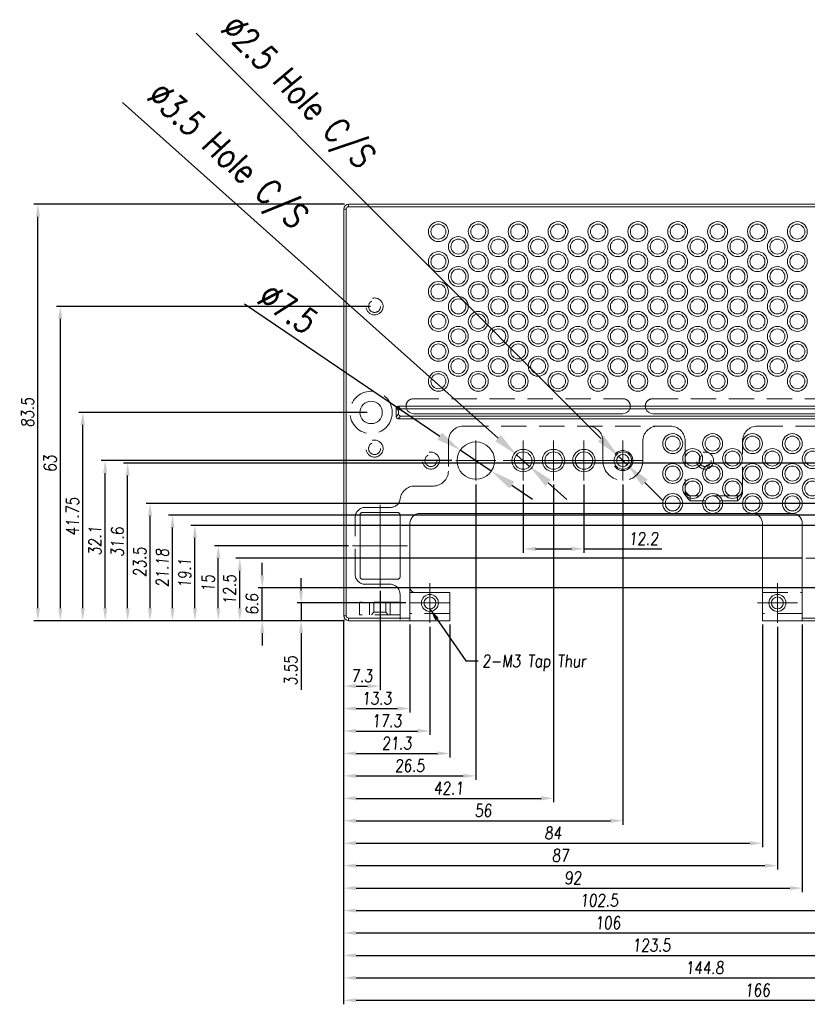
# Model space of a CAD drawing. Header units: millimetres. Extents: x 4065 to 8083, y -652 to 5416.
# Tile 195 of 256: x 4516 to 4674, y 4837 to 5034. Entities that reach past the tile are written whole.
import ezdxf

# ---------------------------------------------------------------- set-up
doc = ezdxf.new("R2010")
doc.units = ezdxf.units.MM
doc.header["$LTSCALE"] = 0.8
doc.header["$PDMODE"] = 3
doc.header["$PDSIZE"] = 0.3125
doc.linetypes.add('CENTER', pattern=[50.8, 31.75, -6.35, 6.35, -6.35])
doc.linetypes.add('HIDDEN', pattern=[9.525, 6.35, -3.175])
doc.layers.get('0').update_dxf_attribs({"linetype": 'CONTINUOUS', "lineweight": 0})
doc.layers.get('Defpoints').update_dxf_attribs({"linetype": 'CONTINUOUS', "lineweight": 0})
for name, color, linetype, lineweight in [('1', 2, 'CENTER', 0), ('2', 3, 'CONTINUOUS', 0), ('3', 5, 'HIDDEN', 0), ('P', 1, 'CONTINUOUS', 0)]:
    doc.layers.add(name, color=color, linetype=linetype, lineweight=lineweight)
doc.styles.get("Standard").update_dxf_attribs({"font": 'romans.shx', "width": 0.8, "oblique": 5, "bigfont": 'whgtxt.shx'})
doc.dimstyles.get("Standard").update_dxf_attribs({"dimtxt": 2.5, "dimasz": 2.5, "dimexe": 0.8, "dimexo": 0.8, "dimgap": 0.8, "dimtad": 1, "dimdsep": 46, "dimtxsty": 'Standard', "dimcen": 0, "dimclrd": 3, "dimclre": 3, "dimclrt": 3, "dimazin": 0, "dimtp": 0.001, "dimtm": 0.001, "dimtfac": 1, "dimtmove": 0, "dimatfit": 3, "dimfxl": 0, "dimtolj": 1, "dimarcsym": 0})

# ---------------------------------------------------------------- blocks, each defined once
blk = doc.blocks.new('*D1023')
at = {"layer": '2', "color": 3, "lineweight": -2}
for p, q in [((4560.92, 4977.26), (4600.07, 4950.73)), ((4610.42, 4943.72), (4604.21, 4947.92)), ((4614.56, 4940.91), (4618.7, 4938.11))]:
    blk.add_line(p, q, dxfattribs=at)
at = {"layer": '2', "color": 3}
for points in [[(4600.54, 4951.42), (4599.6, 4950.04), (4604.21, 4947.92)], [(4615.03, 4941.6), (4614.09, 4940.22), (4610.42, 4943.72)]]:
    blk.add_solid(points, dxfattribs=at)
at = {"layer": 'Defpoints', "color": 0}
for p in [(4604.21, 4947.92), (4610.42, 4943.72)]:
    blk.add_point(p, dxfattribs=at)
at = {"layer": '2', "color": 3, "insert": (4569.5, 4976.4), "char_height": 5, "attachment_point": 5, "rotation": 325.8798}
blk.add_mtext('\\A1;∅7.5', dxfattribs=at)
blk = doc.blocks.new('*D1024')
at = {"layer": '2', "color": 3, "lineweight": -2}
for p, q in [((4551.21, 5031.51), (4632.4, 4950.24)), ((4637.7, 4944.94), (4635.93, 4946.71)), ((4641.23, 4941.4), (4644.77, 4937.86))]:
    blk.add_line(p, q, dxfattribs=at)
at = {"layer": '2', "color": 3}
for points in [[(4632.99, 4950.83), (4631.81, 4949.65), (4635.93, 4946.71)], [(4641.82, 4941.99), (4640.64, 4940.81), (4637.7, 4944.94)]]:
    blk.add_solid(points, dxfattribs=at)
at = {"layer": 'Defpoints', "color": 0}
for p in [(4635.93, 4946.71), (4637.7, 4944.94)]:
    blk.add_point(p, dxfattribs=at)
at = {"layer": '2', "color": 3, "insert": (4571.05, 5019.31), "char_height": 5, "attachment_point": 5, "rotation": 314.971}
blk.add_mtext('\\A1;∅2.5 Hole C/S', dxfattribs=at)
blk = doc.blocks.new('*D1025')
at = {"layer": '2', "color": 3, "lineweight": -2}
for p, q in [((4536.44, 5017.58), (4611.78, 4950.32)), ((4618.12, 4944.66), (4615.51, 4946.99)), ((4621.85, 4941.33), (4625.58, 4938))]:
    blk.add_line(p, q, dxfattribs=at)
at = {"layer": '2', "color": 3}
for points in [[(4612.33, 4950.94), (4611.22, 4949.69), (4615.51, 4946.99)], [(4622.4, 4941.95), (4621.29, 4940.7), (4618.12, 4944.66)]]:
    blk.add_solid(points, dxfattribs=at)
at = {"layer": 'Defpoints', "color": 0}
for p in [(4615.51, 4946.99), (4618.12, 4944.66)]:
    blk.add_point(p, dxfattribs=at)
at = {"layer": '2', "color": 3, "insert": (4556.94, 5006.52), "char_height": 5, "attachment_point": 5, "rotation": 318.243}
blk.add_mtext('\\A1;∅3.5 Hole C/S', dxfattribs=at)
blk = doc.blocks.new('*D1042')
at = {"layer": '2', "color": 3, "lineweight": -2}
for p, q in [((4588.11, 4919.72), (4588.11, 4899.8)), ((4580.81, 4913.92), (4580.81, 4899.8)), ((4583.31, 4900.6), (4585.61, 4900.6))]:
    blk.add_line(p, q, dxfattribs=at)
at = {"layer": '2', "color": 3}
for points in [[(4583.31, 4901.02), (4583.31, 4900.19), (4580.81, 4900.6)], [(4585.61, 4901.02), (4585.61, 4900.19), (4588.11, 4900.6)]]:
    blk.add_solid(points, dxfattribs=at)
at = {"layer": 'Defpoints', "color": 0}
for p in [(4588.11, 4920.52), (4580.81, 4914.72), (4588.11, 4900.6)]:
    blk.add_point(p, dxfattribs=at)
at = {"layer": '2', "color": 3, "insert": (4584.46, 4902.65), "char_height": 2.5, "attachment_point": 5}
blk.add_mtext('\\A1;7.3', dxfattribs=at)
blk = doc.blocks.new('*D1043')
at = {"layer": '2', "color": 3, "lineweight": -2}
for p, q in [((4580.81, 4913.92), (4580.81, 4895.3)), ((4594.11, 4912.92), (4594.11, 4895.3)), ((4583.31, 4896.1), (4591.61, 4896.1))]:
    blk.add_line(p, q, dxfattribs=at)
at = {"layer": '2', "color": 3}
for points in [[(4583.31, 4896.52), (4583.31, 4895.69), (4580.81, 4896.1)], [(4591.61, 4896.52), (4591.61, 4895.69), (4594.11, 4896.1)]]:
    blk.add_solid(points, dxfattribs=at)
at = {"layer": 'Defpoints', "color": 0}
for p in [(4580.81, 4914.72), (4594.11, 4913.72), (4594.11, 4896.1)]:
    blk.add_point(p, dxfattribs=at)
at = {"layer": '2', "color": 3, "insert": (4587.46, 4898.15), "char_height": 2.5, "attachment_point": 5}
blk.add_mtext('\\A1;13.3', dxfattribs=at)
blk = doc.blocks.new('*D1044')
at = {"layer": '2', "color": 3, "lineweight": -2}
for p, q in [((4580.81, 4913.92), (4580.81, 4890.8)), ((4598.11, 4912.47), (4598.11, 4890.8)), ((4583.31, 4891.6), (4595.61, 4891.6))]:
    blk.add_line(p, q, dxfattribs=at)
at = {"layer": '2', "color": 3}
for points in [[(4583.31, 4892.02), (4583.31, 4891.19), (4580.81, 4891.6)], [(4595.61, 4892.02), (4595.61, 4891.19), (4598.11, 4891.6)]]:
    blk.add_solid(points, dxfattribs=at)
at = {"layer": 'Defpoints', "color": 0}
for p in [(4580.81, 4914.72), (4598.11, 4913.27), (4598.11, 4891.6)]:
    blk.add_point(p, dxfattribs=at)
at = {"layer": '2', "color": 3, "insert": (4589.46, 4893.65), "char_height": 2.5, "attachment_point": 5}
blk.add_mtext('\\A1;17.3', dxfattribs=at)
blk = doc.blocks.new('*D1045')
at = {"layer": '2', "color": 3, "lineweight": -2}
for p, q in [((4580.81, 4913.92), (4580.81, 4886.3)), ((4602.11, 4912.92), (4602.11, 4886.3)), ((4583.31, 4887.1), (4599.61, 4887.1))]:
    blk.add_line(p, q, dxfattribs=at)
at = {"layer": '2', "color": 3}
for points in [[(4583.31, 4887.52), (4583.31, 4886.69), (4580.81, 4887.1)], [(4599.61, 4887.52), (4599.61, 4886.69), (4602.11, 4887.1)]]:
    blk.add_solid(points, dxfattribs=at)
at = {"layer": 'Defpoints', "color": 0}
for p in [(4580.81, 4914.72), (4602.11, 4913.72), (4602.11, 4887.1)]:
    blk.add_point(p, dxfattribs=at)
at = {"layer": '2', "color": 3, "insert": (4591.46, 4889.15), "char_height": 2.5, "attachment_point": 5}
blk.add_mtext('\\A1;21.3', dxfattribs=at)
blk = doc.blocks.new('*D1046')
at = {"layer": '2', "color": 3, "lineweight": -2}
for p, q in [((4607.31, 4941.02), (4607.31, 4881.8)), ((4580.81, 4913.92), (4580.81, 4881.8)), ((4583.31, 4882.6), (4604.81, 4882.6))]:
    blk.add_line(p, q, dxfattribs=at)
at = {"layer": '2', "color": 3}
for points in [[(4583.31, 4883.02), (4583.31, 4882.19), (4580.81, 4882.6)], [(4604.81, 4883.02), (4604.81, 4882.19), (4607.31, 4882.6)]]:
    blk.add_solid(points, dxfattribs=at)
at = {"layer": 'Defpoints', "color": 0}
for p in [(4607.31, 4941.82), (4580.81, 4914.72), (4607.31, 4882.6)]:
    blk.add_point(p, dxfattribs=at)
at = {"layer": '2', "color": 3, "insert": (4594.06, 4884.65), "char_height": 2.5, "attachment_point": 5}
blk.add_mtext('\\A1;26.5', dxfattribs=at)
blk = doc.blocks.new('*D1047')
at = {"layer": '2', "color": 3, "lineweight": -2}
for p, q in [((4622.91, 4941.02), (4622.91, 4877.3)), ((4580.81, 4913.92), (4580.81, 4877.3)), ((4583.31, 4878.1), (4620.41, 4878.1))]:
    blk.add_line(p, q, dxfattribs=at)
at = {"layer": '2', "color": 3}
for points in [[(4583.31, 4878.52), (4583.31, 4877.69), (4580.81, 4878.1)], [(4620.41, 4878.52), (4620.41, 4877.69), (4622.91, 4878.1)]]:
    blk.add_solid(points, dxfattribs=at)
at = {"layer": 'Defpoints', "color": 0}
for p in [(4622.91, 4941.82), (4580.81, 4914.72), (4622.91, 4878.1)]:
    blk.add_point(p, dxfattribs=at)
at = {"layer": '2', "color": 3, "insert": (4601.86, 4880.15), "char_height": 2.5, "attachment_point": 5}
blk.add_mtext('\\A1;42.1', dxfattribs=at)
blk = doc.blocks.new('*D1048')
at = {"layer": '2', "color": 3, "lineweight": -2}
for p, q in [((4636.81, 4941.02), (4636.81, 4872.8)), ((4580.81, 4913.92), (4580.81, 4872.8)), ((4583.31, 4873.6), (4634.31, 4873.6))]:
    blk.add_line(p, q, dxfattribs=at)
at = {"layer": '2', "color": 3}
for points in [[(4583.31, 4874.02), (4583.31, 4873.19), (4580.81, 4873.6)], [(4634.31, 4874.02), (4634.31, 4873.19), (4636.81, 4873.6)]]:
    blk.add_solid(points, dxfattribs=at)
at = {"layer": 'Defpoints', "color": 0}
for p in [(4636.81, 4941.82), (4580.81, 4914.72), (4636.81, 4873.6)]:
    blk.add_point(p, dxfattribs=at)
at = {"layer": '2', "color": 3, "insert": (4608.81, 4875.65), "char_height": 2.5, "attachment_point": 5}
blk.add_mtext('\\A1;56', dxfattribs=at)
blk = doc.blocks.new('*D1049')
at = {"layer": '2', "color": 3, "lineweight": -2}
for p, q in [((4580.81, 4913.92), (4580.81, 4868.3)), ((4664.81, 4912.92), (4664.81, 4868.3)), ((4583.31, 4869.1), (4662.31, 4869.1))]:
    blk.add_line(p, q, dxfattribs=at)
at = {"layer": '2', "color": 3}
for points in [[(4583.31, 4869.52), (4583.31, 4868.69), (4580.81, 4869.1)], [(4662.31, 4869.52), (4662.31, 4868.69), (4664.81, 4869.1)]]:
    blk.add_solid(points, dxfattribs=at)
at = {"layer": 'Defpoints', "color": 0}
for p in [(4580.81, 4914.72), (4664.81, 4913.72), (4664.81, 4869.1)]:
    blk.add_point(p, dxfattribs=at)
at = {"layer": '2', "color": 3, "insert": (4622.81, 4871.15), "char_height": 2.5, "attachment_point": 5}
blk.add_mtext('\\A1;84', dxfattribs=at)
blk = doc.blocks.new('*D1050')
at = {"layer": '2', "color": 3, "lineweight": -2}
for p, q in [((4580.81, 4913.92), (4580.81, 4863.8)), ((4667.81, 4912.47), (4667.81, 4863.8)), ((4583.31, 4864.6), (4665.31, 4864.6))]:
    blk.add_line(p, q, dxfattribs=at)
at = {"layer": '2', "color": 3}
for points in [[(4583.31, 4865.02), (4583.31, 4864.19), (4580.81, 4864.6)], [(4665.31, 4865.02), (4665.31, 4864.19), (4667.81, 4864.6)]]:
    blk.add_solid(points, dxfattribs=at)
at = {"layer": 'Defpoints', "color": 0}
for p in [(4580.81, 4914.72), (4667.81, 4913.27), (4667.81, 4864.6)]:
    blk.add_point(p, dxfattribs=at)
at = {"layer": '2', "color": 3, "insert": (4624.31, 4866.65), "char_height": 2.5, "attachment_point": 5}
blk.add_mtext('\\A1;87', dxfattribs=at)
blk = doc.blocks.new('*D1051')
at = {"layer": '2', "color": 3, "lineweight": -2}
for p, q in [((4580.81, 4913.92), (4580.81, 4859.3)), ((4672.81, 4912.92), (4672.81, 4859.3)), ((4583.31, 4860.1), (4670.31, 4860.1))]:
    blk.add_line(p, q, dxfattribs=at)
at = {"layer": '2', "color": 3}
for points in [[(4583.31, 4860.52), (4583.31, 4859.69), (4580.81, 4860.1)], [(4670.31, 4860.52), (4670.31, 4859.69), (4672.81, 4860.1)]]:
    blk.add_solid(points, dxfattribs=at)
at = {"layer": 'Defpoints', "color": 0}
for p in [(4580.81, 4914.72), (4672.81, 4913.72), (4672.81, 4860.1)]:
    blk.add_point(p, dxfattribs=at)
at = {"layer": '2', "color": 3, "insert": (4626.81, 4862.15), "char_height": 2.5, "attachment_point": 5}
blk.add_mtext('\\A1;92', dxfattribs=at)
blk = doc.blocks.new('*D1052')
at = {"layer": '2', "color": 3, "lineweight": -2}
for p, q in [((4683.31, 4916.52), (4683.31, 4854.8)), ((4580.81, 4913.92), (4580.81, 4854.8)), ((4583.31, 4855.6), (4680.81, 4855.6))]:
    blk.add_line(p, q, dxfattribs=at)
at = {"layer": '2', "color": 3}
for points in [[(4583.31, 4856.02), (4583.31, 4855.19), (4580.81, 4855.6)], [(4680.81, 4856.02), (4680.81, 4855.19), (4683.31, 4855.6)]]:
    blk.add_solid(points, dxfattribs=at)
at = {"layer": 'Defpoints', "color": 0}
for p in [(4683.31, 4917.32), (4580.81, 4914.72), (4683.31, 4855.6)]:
    blk.add_point(p, dxfattribs=at)
at = {"layer": '2', "color": 3, "insert": (4632.06, 4857.65), "char_height": 2.5, "attachment_point": 5}
blk.add_mtext('\\A1;102.5', dxfattribs=at)
blk = doc.blocks.new('*D1053')
at = {"layer": '2', "color": 3, "lineweight": -2}
for p, q in [((4686.81, 4932.42), (4686.81, 4850.3)), ((4580.81, 4913.92), (4580.81, 4850.3)), ((4583.31, 4851.1), (4684.31, 4851.1))]:
    blk.add_line(p, q, dxfattribs=at)
at = {"layer": '2', "color": 3}
for points in [[(4583.31, 4851.52), (4583.31, 4850.69), (4580.81, 4851.1)], [(4684.31, 4851.52), (4684.31, 4850.69), (4686.81, 4851.1)]]:
    blk.add_solid(points, dxfattribs=at)
at = {"layer": 'Defpoints', "color": 0}
for p in [(4686.81, 4933.22), (4580.81, 4914.72), (4686.81, 4851.1)]:
    blk.add_point(p, dxfattribs=at)
at = {"layer": '2', "color": 3, "insert": (4633.81, 4853.15), "char_height": 2.5, "attachment_point": 5}
blk.add_mtext('\\A1;106', dxfattribs=at)
blk = doc.blocks.new('*D1054')
at = {"layer": '2', "color": 3, "lineweight": -2}
for p, q in [((4704.31, 4916.52), (4704.31, 4845.8)), ((4580.81, 4913.92), (4580.81, 4845.8)), ((4583.31, 4846.6), (4701.81, 4846.6))]:
    blk.add_line(p, q, dxfattribs=at)
at = {"layer": '2', "color": 3}
for points in [[(4583.31, 4847.02), (4583.31, 4846.19), (4580.81, 4846.6)], [(4701.81, 4847.02), (4701.81, 4846.19), (4704.31, 4846.6)]]:
    blk.add_solid(points, dxfattribs=at)
at = {"layer": 'Defpoints', "color": 0}
for p in [(4704.31, 4917.32), (4580.81, 4914.72), (4704.31, 4846.6)]:
    blk.add_point(p, dxfattribs=at)
at = {"layer": '2', "color": 3, "insert": (4642.56, 4848.65), "char_height": 2.5, "attachment_point": 5}
blk.add_mtext('\\A1;123.5', dxfattribs=at)
blk = doc.blocks.new('*D1055')
at = {"layer": '2', "color": 3, "lineweight": -2}
for p, q in [((4580.81, 4913.92), (4580.81, 4841.3)), ((4725.61, 4915.52), (4725.61, 4841.3)), ((4583.31, 4842.1), (4723.11, 4842.1))]:
    blk.add_line(p, q, dxfattribs=at)
at = {"layer": '2', "color": 3}
for points in [[(4583.31, 4842.52), (4583.31, 4841.69), (4580.81, 4842.1)], [(4723.11, 4842.52), (4723.11, 4841.69), (4725.61, 4842.1)]]:
    blk.add_solid(points, dxfattribs=at)
at = {"layer": 'Defpoints', "color": 0}
for p in [(4725.61, 4916.32), (4580.81, 4914.72), (4725.61, 4842.1)]:
    blk.add_point(p, dxfattribs=at)
at = {"layer": '2', "color": 3, "insert": (4653.21, 4844.15), "char_height": 2.5, "attachment_point": 5}
blk.add_mtext('\\A1;144.8', dxfattribs=at)
blk = doc.blocks.new('*D1056')
at = {"layer": '2', "color": 3, "lineweight": -2}
for p, q in [((4580.81, 4913.92), (4580.81, 4836.8)), ((4746.81, 4913.92), (4746.81, 4836.8)), ((4583.31, 4837.6), (4744.31, 4837.6))]:
    blk.add_line(p, q, dxfattribs=at)
at = {"layer": '2', "color": 3}
for points in [[(4583.31, 4838.02), (4583.31, 4837.19), (4580.81, 4837.6)], [(4744.31, 4838.02), (4744.31, 4837.19), (4746.81, 4837.6)]]:
    blk.add_solid(points, dxfattribs=at)
at = {"layer": 'Defpoints', "color": 0}
for p in [(4580.81, 4914.72), (4746.81, 4914.72), (4746.81, 4837.6)]:
    blk.add_point(p, dxfattribs=at)
at = {"layer": '2', "color": 3, "insert": (4663.81, 4839.65), "char_height": 2.5, "attachment_point": 5}
blk.add_mtext('\\A1;166', dxfattribs=at)
blk = doc.blocks.new('*D1057')
at = {"layer": '2', "color": 3, "lineweight": -2}
for p, q in [((4616.81, 4941.02), (4616.81, 4927.32)), ((4629.01, 4941.02), (4629.01, 4927.32)), ((4619.31, 4928.12), (4626.51, 4928.12)), ((4629.01, 4928.12), (4644.63, 4928.12))]:
    blk.add_line(p, q, dxfattribs=at)
at = {"layer": '2', "color": 3}
for points in [[(4619.31, 4928.54), (4619.31, 4927.7), (4616.81, 4928.12)], [(4626.51, 4928.54), (4626.51, 4927.7), (4629.01, 4928.12)]]:
    blk.add_solid(points, dxfattribs=at)
at = {"layer": 'Defpoints', "color": 0}
for p in [(4616.81, 4941.82), (4629.01, 4941.82), (4629.01, 4928.12)]:
    blk.add_point(p, dxfattribs=at)
at = {"layer": '2', "color": 3, "insert": (4640.97, 4930.17), "char_height": 2.5, "attachment_point": 5}
blk.add_mtext('\\A1;12.2', dxfattribs=at)
blk = doc.blocks.new('*D1058')
at = {"layer": '2', "color": 3, "lineweight": -2}
for p, q in [((4572.26, 4919.77), (4572.26, 4922.27)), ((4593.31, 4917.27), (4571.46, 4917.27)), ((4572.26, 4917.27), (4572.26, 4913.72)), ((4581.01, 4913.72), (4571.46, 4913.72)), ((4572.26, 4911.22), (4572.26, 4899.83))]:
    blk.add_line(p, q, dxfattribs=at)
at = {"layer": '2', "color": 3}
for points in [[(4571.85, 4919.77), (4572.68, 4919.77), (4572.26, 4917.27)], [(4571.85, 4911.22), (4572.68, 4911.22), (4572.26, 4913.72)]]:
    blk.add_solid(points, dxfattribs=at)
at = {"layer": 'Defpoints', "color": 0}
for p in [(4572.26, 4917.27), (4594.11, 4917.27), (4581.81, 4913.72)]:
    blk.add_point(p, dxfattribs=at)
at = {"layer": '2', "color": 3, "insert": (4570.21, 4903.7), "char_height": 2.5, "attachment_point": 5, "rotation": 90}
blk.add_mtext('\\A1;3.55', dxfattribs=at)
blk = doc.blocks.new('*D1059')
at = {"layer": '2', "color": 3, "lineweight": -2}
for p, q in [((4581.81, 4928.72), (4554.87, 4928.72)), ((4555.67, 4916.22), (4555.67, 4926.22)), ((4581.01, 4913.72), (4554.87, 4913.72))]:
    blk.add_line(p, q, dxfattribs=at)
at = {"layer": '2', "color": 3}
for points in [[(4555.25, 4926.22), (4556.08, 4926.22), (4555.67, 4928.72)], [(4555.25, 4916.22), (4556.08, 4916.22), (4555.67, 4913.72)]]:
    blk.add_solid(points, dxfattribs=at)
at = {"layer": 'Defpoints', "color": 0}
for p in [(4555.67, 4928.72), (4582.61, 4928.72), (4581.81, 4913.72)]:
    blk.add_point(p, dxfattribs=at)
at = {"layer": '2', "color": 3, "insert": (4553.62, 4921.22), "char_height": 2.5, "attachment_point": 5, "rotation": 90}
blk.add_mtext('\\A1;15', dxfattribs=at)
blk = doc.blocks.new('*D1060')
at = {"layer": '2', "color": 3, "lineweight": -2}
for p, q in [((4672.7, 4926.22), (4559.18, 4926.22)), ((4559.98, 4916.22), (4559.98, 4923.72)), ((4581.01, 4913.72), (4559.18, 4913.72))]:
    blk.add_line(p, q, dxfattribs=at)
at = {"layer": '2', "color": 3}
for points in [[(4559.56, 4923.72), (4560.4, 4923.72), (4559.98, 4926.22)], [(4559.56, 4916.22), (4560.4, 4916.22), (4559.98, 4913.72)]]:
    blk.add_solid(points, dxfattribs=at)
at = {"layer": 'Defpoints', "color": 0}
for p in [(4559.98, 4926.22), (4673.5, 4926.22), (4581.81, 4913.72)]:
    blk.add_point(p, dxfattribs=at)
at = {"layer": '2', "color": 3, "insert": (4557.93, 4919.97), "char_height": 2.5, "attachment_point": 5, "rotation": 90}
blk.add_mtext('\\A1;12.5', dxfattribs=at)
blk = doc.blocks.new('*D1061')
at = {"layer": '2', "color": 3, "lineweight": -2}
for p, q in [((4564.48, 4922.82), (4564.48, 4925.32)), ((4720.81, 4920.32), (4563.68, 4920.32)), ((4564.48, 4913.72), (4564.48, 4920.32)), ((4581.01, 4913.72), (4563.68, 4913.72)), ((4564.48, 4911.22), (4564.48, 4908.72))]:
    blk.add_line(p, q, dxfattribs=at)
at = {"layer": '2', "color": 3}
for points in [[(4564.06, 4922.82), (4564.9, 4922.82), (4564.48, 4920.32)], [(4564.06, 4911.22), (4564.9, 4911.22), (4564.48, 4913.72)]]:
    blk.add_solid(points, dxfattribs=at)
at = {"layer": 'Defpoints', "color": 0}
for p in [(4564.48, 4920.32), (4721.61, 4920.32), (4581.81, 4913.72)]:
    blk.add_point(p, dxfattribs=at)
at = {"layer": '2', "color": 3, "insert": (4562.43, 4917.02), "char_height": 2.5, "attachment_point": 5, "rotation": 90}
blk.add_mtext('\\A1;6.6', dxfattribs=at)
blk = doc.blocks.new('*D1062')
at = {"layer": '2', "color": 3, "lineweight": -2}
for p, q in [((4718.81, 4932.82), (4550.18, 4932.82)), ((4550.98, 4916.22), (4550.98, 4930.32)), ((4581.01, 4913.72), (4550.18, 4913.72))]:
    blk.add_line(p, q, dxfattribs=at)
at = {"layer": '2', "color": 3}
for points in [[(4550.56, 4930.32), (4551.4, 4930.32), (4550.98, 4932.82)], [(4550.56, 4916.22), (4551.4, 4916.22), (4550.98, 4913.72)]]:
    blk.add_solid(points, dxfattribs=at)
at = {"layer": 'Defpoints', "color": 0}
for p in [(4550.98, 4932.82), (4719.61, 4932.82), (4581.81, 4913.72)]:
    blk.add_point(p, dxfattribs=at)
at = {"layer": '2', "color": 3, "insert": (4548.93, 4923.27), "char_height": 2.5, "attachment_point": 5, "rotation": 90}
blk.add_mtext('\\A1;19.1', dxfattribs=at)
blk = doc.blocks.new('*D1063')
at = {"layer": '2', "color": 3, "lineweight": -2}
for p, q in [((4692.21, 4934.9), (4545.68, 4934.9)), ((4546.48, 4916.22), (4546.48, 4932.4)), ((4581.01, 4913.72), (4545.68, 4913.72))]:
    blk.add_line(p, q, dxfattribs=at)
at = {"layer": '2', "color": 3}
for points in [[(4546.06, 4932.4), (4546.9, 4932.4), (4546.48, 4934.9)], [(4546.06, 4916.22), (4546.9, 4916.22), (4546.48, 4913.72)]]:
    blk.add_solid(points, dxfattribs=at)
at = {"layer": 'Defpoints', "color": 0}
for p in [(4546.48, 4934.9), (4693.01, 4934.9), (4581.81, 4913.72)]:
    blk.add_point(p, dxfattribs=at)
at = {"layer": '2', "color": 3, "insert": (4544.43, 4924.31), "char_height": 2.5, "attachment_point": 5, "rotation": 90}
blk.add_mtext('\\A1;21.18', dxfattribs=at)
blk = doc.blocks.new('*D1064')
at = {"layer": '2', "color": 3, "lineweight": -2}
for p, q in [((4682.01, 4937.22), (4541.18, 4937.22)), ((4541.98, 4916.22), (4541.98, 4934.72)), ((4581.01, 4913.72), (4541.18, 4913.72))]:
    blk.add_line(p, q, dxfattribs=at)
at = {"layer": '2', "color": 3}
for points in [[(4541.56, 4934.72), (4542.4, 4934.72), (4541.98, 4937.22)], [(4541.56, 4916.22), (4542.4, 4916.22), (4541.98, 4913.72)]]:
    blk.add_solid(points, dxfattribs=at)
at = {"layer": 'Defpoints', "color": 0}
for p in [(4541.98, 4937.22), (4682.81, 4937.22), (4581.81, 4913.72)]:
    blk.add_point(p, dxfattribs=at)
at = {"layer": '2', "color": 3, "insert": (4539.93, 4925.47), "char_height": 2.5, "attachment_point": 5, "rotation": 90}
blk.add_mtext('\\A1;23.5', dxfattribs=at)
blk = doc.blocks.new('*D1065')
at = {"layer": '2', "color": 3, "lineweight": -2}
for p, q in [((4720.81, 4945.32), (4536.68, 4945.32)), ((4537.48, 4916.22), (4537.48, 4942.82)), ((4581.01, 4913.72), (4536.68, 4913.72))]:
    blk.add_line(p, q, dxfattribs=at)
at = {"layer": '2', "color": 3}
for points in [[(4537.06, 4942.82), (4537.9, 4942.82), (4537.48, 4945.32)], [(4537.06, 4916.22), (4537.9, 4916.22), (4537.48, 4913.72)]]:
    blk.add_solid(points, dxfattribs=at)
at = {"layer": 'Defpoints', "color": 0}
for p in [(4537.48, 4945.32), (4721.61, 4945.32), (4581.81, 4913.72)]:
    blk.add_point(p, dxfattribs=at)
at = {"layer": '2', "color": 3, "insert": (4535.43, 4929.52), "char_height": 2.5, "attachment_point": 5, "rotation": 90}
blk.add_mtext('\\A1;31.6', dxfattribs=at)
blk = doc.blocks.new('*D1066')
at = {"layer": '2', "color": 3, "lineweight": -2}
for p, q in [((4602.51, 4945.82), (4532.18, 4945.82)), ((4532.98, 4916.22), (4532.98, 4943.32)), ((4581.01, 4913.72), (4532.18, 4913.72))]:
    blk.add_line(p, q, dxfattribs=at)
at = {"layer": '2', "color": 3}
for points in [[(4532.56, 4943.32), (4533.4, 4943.32), (4532.98, 4945.82)], [(4532.56, 4916.22), (4533.4, 4916.22), (4532.98, 4913.72)]]:
    blk.add_solid(points, dxfattribs=at)
at = {"layer": 'Defpoints', "color": 0}
for p in [(4532.98, 4945.82), (4603.31, 4945.82), (4581.81, 4913.72)]:
    blk.add_point(p, dxfattribs=at)
at = {"layer": '2', "color": 3, "insert": (4530.93, 4929.77), "char_height": 2.5, "attachment_point": 5, "rotation": 90}
blk.add_mtext('\\A1;32.1', dxfattribs=at)
blk = doc.blocks.new('*D1067')
at = {"layer": '2', "color": 3, "lineweight": -2}
for p, q in [((4585.51, 4955.47), (4527.68, 4955.47)), ((4528.48, 4916.22), (4528.48, 4952.97)), ((4581.01, 4913.72), (4527.68, 4913.72))]:
    blk.add_line(p, q, dxfattribs=at)
at = {"layer": '2', "color": 3}
for points in [[(4528.06, 4952.97), (4528.9, 4952.97), (4528.48, 4955.47)], [(4528.06, 4916.22), (4528.9, 4916.22), (4528.48, 4913.72)]]:
    blk.add_solid(points, dxfattribs=at)
at = {"layer": 'Defpoints', "color": 0}
for p in [(4528.48, 4955.47), (4586.31, 4955.47), (4581.81, 4913.72)]:
    blk.add_point(p, dxfattribs=at)
at = {"layer": '2', "color": 3, "insert": (4526.43, 4934.6), "char_height": 2.5, "attachment_point": 5, "rotation": 90}
blk.add_mtext('\\A1;41.75', dxfattribs=at)
blk = doc.blocks.new('*D1068')
at = {"layer": '2', "color": 3, "lineweight": -2}
for p, q in [((4586.21, 4976.72), (4523.18, 4976.72)), ((4523.98, 4916.22), (4523.98, 4974.22)), ((4581.01, 4913.72), (4523.18, 4913.72))]:
    blk.add_line(p, q, dxfattribs=at)
at = {"layer": '2', "color": 3}
for points in [[(4523.56, 4974.22), (4524.4, 4974.22), (4523.98, 4976.72)], [(4523.56, 4916.22), (4524.4, 4916.22), (4523.98, 4913.72)]]:
    blk.add_solid(points, dxfattribs=at)
at = {"layer": 'Defpoints', "color": 0}
for p in [(4523.98, 4976.72), (4587.01, 4976.72), (4581.81, 4913.72)]:
    blk.add_point(p, dxfattribs=at)
at = {"layer": '2', "color": 3, "insert": (4521.93, 4945.22), "char_height": 2.5, "attachment_point": 5, "rotation": 90}
blk.add_mtext('\\A1;63', dxfattribs=at)
blk = doc.blocks.new('*D1069')
at = {"layer": '2', "color": 3, "lineweight": -2}
for p, q in [((4581.01, 4997.22), (4518.68, 4997.22)), ((4519.48, 4916.22), (4519.48, 4994.72)), ((4581.01, 4913.72), (4518.68, 4913.72))]:
    blk.add_line(p, q, dxfattribs=at)
at = {"layer": '2', "color": 3}
for points in [[(4519.06, 4994.72), (4519.9, 4994.72), (4519.48, 4997.22)], [(4519.06, 4916.22), (4519.9, 4916.22), (4519.48, 4913.72)]]:
    blk.add_solid(points, dxfattribs=at)
at = {"layer": 'Defpoints', "color": 0}
for p in [(4519.48, 4997.22), (4581.81, 4997.22), (4581.81, 4913.72)]:
    blk.add_point(p, dxfattribs=at)
at = {"layer": '2', "color": 3, "insert": (4517.43, 4955.47), "char_height": 2.5, "attachment_point": 5, "rotation": 90}
blk.add_mtext('\\A1;83.5', dxfattribs=at)

msp = doc.modelspace()

# ---------------------------------------------------------------- linework, layer by layer
for p, q in [((4581.814, 4996.721), (4581.814, 4997.221)), ((4745.814, 4997.221), (4581.814, 4997.221)), ((4745.814, 4996.721), (4581.814, 4996.721)), ((4580.814, 4914.721), (4580.814, 4996.221)), ((4581.314, 4996.221), (4580.814, 4996.221)), ((4581.314, 4996.221), (4581.314, 4914.721)), ((4591.314, 4954.575), (4591.314, 4956.368)), ((4591.314, 4956.368), (4591.832, 4955.851)), ((4591.832, 4955.092), (4591.314, 4954.575)), ((4592.185, 4956.204), (4591.668, 4956.721)), ((4591.668, 4956.721), (4735.961, 4956.721)), ((4591.814, 4955.221), (4591.814, 4955.721)), ((4592.314, 4956.221), (4735.314, 4956.221)), ((4636.814, 4955.221), (4594.814, 4955.221)), ((4684.814, 4955.221), (4642.814, 4955.221)), ((4591.668, 4954.221), (4592.185, 4954.738)), ((4735.961, 4954.221), (4591.668, 4954.221)), ((4735.314, 4954.721), (4592.314, 4954.721)), ((4591.614, 4935.421), (4584.614, 4935.421)), ((4584.114, 4934.921), (4584.114, 4922.521)), ((4592.114, 4922.521), (4592.114, 4934.921)), ((4584.614, 4922.021), (4591.614, 4922.021)), ((4581.314, 4914.721), (4580.814, 4914.721)), ((4581.814, 4914.221), (4581.814, 4913.721)), ((4581.814, 4914.221), (4594.114, 4914.221)), ((4672.814, 4914.221), (4745.814, 4914.221))]:
    msp.add_line(p, q)
for centre, radius in [((4599.814, 4991.721), 2), ((4599.814, 4991.721), 1.5), ((4607.814, 4991.721), 2), ((4607.814, 4991.721), 1.5), ((4615.814, 4991.721), 2), ((4615.814, 4991.721), 1.5), ((4623.814, 4991.721), 2), ((4623.814, 4991.721), 1.5), ((4631.814, 4991.721), 2), ((4631.814, 4991.721), 1.5), ((4639.814, 4991.721), 2), ((4639.814, 4991.721), 1.5), ((4647.814, 4991.721), 2), ((4647.814, 4991.721), 1.5), ((4655.814, 4991.721), 2), ((4655.814, 4991.721), 1.5), ((4663.814, 4991.721), 2), ((4663.814, 4991.721), 1.5), ((4671.814, 4991.721), 2), ((4671.814, 4991.721), 1.5), ((4603.814, 4988.721), 2), ((4611.814, 4988.721), 2), ((4619.814, 4988.721), 2), ((4627.814, 4988.721), 2), ((4635.814, 4988.721), 2), ((4643.814, 4988.721), 2), ((4651.814, 4988.721), 2), ((4659.814, 4988.721), 2), ((4667.814, 4988.721), 2), ((4603.814, 4988.721), 1.5), ((4611.814, 4988.721), 1.5), ((4619.814, 4988.721), 1.5), ((4627.814, 4988.721), 1.5), ((4635.814, 4988.721), 1.5), ((4643.814, 4988.721), 1.5), ((4651.814, 4988.721), 1.5), ((4659.814, 4988.721), 1.5), ((4667.814, 4988.721), 1.5), ((4599.814, 4985.721), 2), ((4599.814, 4985.721), 1.5), ((4607.814, 4985.721), 2), ((4607.814, 4985.721), 1.5), ((4615.814, 4985.721), 2), ((4615.814, 4985.721), 1.5), ((4623.814, 4985.721), 2), ((4623.814, 4985.721), 1.5), ((4631.814, 4985.721), 2), ((4631.814, 4985.721), 1.5), ((4639.814, 4985.721), 2), ((4639.814, 4985.721), 1.5), ((4647.814, 4985.721), 2), ((4647.814, 4985.721), 1.5), ((4655.814, 4985.721), 2), ((4655.814, 4985.721), 1.5), ((4663.814, 4985.721), 2), ((4663.814, 4985.721), 1.5), ((4671.814, 4985.721), 2), ((4671.814, 4985.721), 1.5), ((4603.814, 4982.721), 2), ((4611.814, 4982.721), 2), ((4619.814, 4982.721), 2), ((4627.814, 4982.721), 2), ((4635.814, 4982.721), 2), ((4643.814, 4982.721), 2), ((4651.814, 4982.721), 2), ((4659.814, 4982.721), 2), ((4667.814, 4982.721), 2), ((4603.814, 4982.721), 1.5), ((4611.814, 4982.721), 1.5), ((4619.814, 4982.721), 1.5), ((4627.814, 4982.721), 1.5), ((4635.814, 4982.721), 1.5), ((4643.814, 4982.721), 1.5), ((4651.814, 4982.721), 1.5), ((4659.814, 4982.721), 1.5), ((4667.814, 4982.721), 1.5), ((4599.814, 4979.721), 2), ((4599.814, 4979.721), 1.5), ((4607.814, 4979.721), 2), ((4607.814, 4979.721), 1.5), ((4615.814, 4979.721), 2), ((4615.814, 4979.721), 1.5), ((4623.814, 4979.721), 2), ((4623.814, 4979.721), 1.5), ((4631.814, 4979.721), 2), ((4631.814, 4979.721), 1.5), ((4639.814, 4979.721), 2), ((4639.814, 4979.721), 1.5), ((4647.814, 4979.721), 2), ((4647.814, 4979.721), 1.5), ((4655.814, 4979.721), 2), ((4655.814, 4979.721), 1.5), ((4663.814, 4979.721), 2), ((4663.814, 4979.721), 1.5), ((4671.814, 4979.721), 2), ((4671.814, 4979.721), 1.5), ((4603.814, 4976.721), 2), ((4603.814, 4976.721), 1.5), ((4611.814, 4976.721), 2), ((4611.814, 4976.721), 1.5), ((4619.814, 4976.721), 2), ((4619.814, 4976.721), 1.5), ((4627.814, 4976.721), 2), ((4627.814, 4976.721), 1.5), ((4635.814, 4976.721), 2), ((4635.814, 4976.721), 1.5), ((4643.814, 4976.721), 2), ((4643.814, 4976.721), 1.5), ((4651.814, 4976.721), 2), ((4651.814, 4976.721), 1.5), ((4659.814, 4976.721), 2), ((4659.814, 4976.721), 1.5), ((4667.814, 4976.721), 2), ((4667.814, 4976.721), 1.5), ((4599.814, 4973.721), 2), ((4599.814, 4973.721), 1.5), ((4607.814, 4973.721), 2), ((4607.814, 4973.721), 1.5), ((4615.814, 4973.721), 2), ((4615.814, 4973.721), 1.5), ((4623.814, 4973.721), 2), ((4623.814, 4973.721), 1.5), ((4631.814, 4973.721), 2), ((4631.814, 4973.721), 1.5), ((4639.814, 4973.721), 2), ((4639.814, 4973.721), 1.5), ((4647.814, 4973.721), 2), ((4647.814, 4973.721), 1.5), ((4655.814, 4973.721), 2), ((4655.814, 4973.721), 1.5), ((4663.814, 4973.721), 2), ((4663.814, 4973.721), 1.5), ((4671.814, 4973.721), 2), ((4671.814, 4973.721), 1.5), ((4603.814, 4970.721), 2), ((4603.814, 4970.721), 1.5), ((4611.814, 4970.721), 2), ((4611.814, 4970.721), 1.5), ((4619.814, 4970.721), 2), ((4619.814, 4970.721), 1.5), ((4627.814, 4970.721), 2), ((4627.814, 4970.721), 1.5), ((4635.814, 4970.721), 2), ((4635.814, 4970.721), 1.5), ((4643.814, 4970.721), 2), ((4643.814, 4970.721), 1.5), ((4651.814, 4970.721), 2), ((4651.814, 4970.721), 1.5), ((4659.814, 4970.721), 2), ((4659.814, 4970.721), 1.5), ((4667.814, 4970.721), 2), ((4667.814, 4970.721), 1.5), ((4599.814, 4967.721), 2), ((4599.814, 4967.721), 1.5), ((4607.814, 4967.721), 2), ((4607.814, 4967.721), 1.5), ((4615.814, 4967.721), 2), ((4615.814, 4967.721), 1.5), ((4623.814, 4967.721), 2), ((4623.814, 4967.721), 1.5), ((4631.814, 4967.721), 2), ((4631.814, 4967.721), 1.5), ((4639.814, 4967.721), 2), ((4639.814, 4967.721), 1.5), ((4647.814, 4967.721), 2), ((4647.814, 4967.721), 1.5), ((4655.814, 4967.721), 2), ((4655.814, 4967.721), 1.5), ((4663.814, 4967.721), 2), ((4663.814, 4967.721), 1.5), ((4671.814, 4967.721), 2), ((4671.814, 4967.721), 1.5), ((4603.814, 4964.721), 2), ((4603.814, 4964.721), 1.5), ((4611.814, 4964.721), 2), ((4611.814, 4964.721), 1.5), ((4619.814, 4964.721), 2), ((4619.814, 4964.721), 1.5), ((4627.814, 4964.721), 2), ((4627.814, 4964.721), 1.5), ((4635.814, 4964.721), 2), ((4635.814, 4964.721), 1.5), ((4643.814, 4964.721), 2), ((4643.814, 4964.721), 1.5), ((4651.814, 4964.721), 2), ((4651.814, 4964.721), 1.5), ((4659.814, 4964.721), 2), ((4659.814, 4964.721), 1.5), ((4667.814, 4964.721), 2), ((4667.814, 4964.721), 1.5), ((4599.814, 4961.721), 2), ((4599.814, 4961.721), 1.5), ((4607.814, 4961.721), 2), ((4607.814, 4961.721), 1.5), ((4615.814, 4961.721), 2), ((4615.814, 4961.721), 1.5), ((4623.814, 4961.721), 2), ((4623.814, 4961.721), 1.5), ((4631.814, 4961.721), 2), ((4631.814, 4961.721), 1.5), ((4639.814, 4961.721), 2), ((4639.814, 4961.721), 1.5), ((4647.814, 4961.721), 2), ((4647.814, 4961.721), 1.5), ((4655.814, 4961.721), 2), ((4655.814, 4961.721), 1.5), ((4663.814, 4961.721), 2), ((4663.814, 4961.721), 1.5), ((4671.814, 4961.721), 2), ((4671.814, 4961.721), 1.5), ((4586.314, 4955.471), 2.25), ((4646.814, 4949.221), 2), ((4654.814, 4949.221), 2), ((4662.814, 4949.221), 2), ((4670.814, 4949.221), 2), ((4607.314, 4945.821), 3.75), ((4646.814, 4949.221), 1.5), ((4654.814, 4949.221), 1.5), ((4662.814, 4949.221), 1.5), ((4670.814, 4949.221), 1.5), ((4616.814, 4945.821), 2.25), ((4616.814, 4945.821), 1.75), ((4622.914, 4945.821), 2.25), ((4622.914, 4945.821), 1.75), ((4629.014, 4945.821), 2.25), ((4629.014, 4945.821), 1.75), ((4636.814, 4945.821), 1.75), ((4650.814, 4946.221), 2), ((4650.814, 4946.221), 1.5), ((4658.814, 4946.221), 2), ((4658.814, 4946.221), 1.5), ((4666.814, 4946.221), 2), ((4666.814, 4946.221), 1.5), ((4674.814, 4946.221), 2), ((4674.814, 4946.221), 1.5), ((4636.814, 4945.821), 1.25), ((4646.814, 4943.221), 2), ((4654.814, 4943.221), 2), ((4662.814, 4943.221), 2), ((4670.814, 4943.221), 2), ((4646.814, 4943.221), 1.5), ((4654.814, 4943.221), 1.5), ((4662.814, 4943.221), 1.5), ((4670.814, 4943.221), 1.5), ((4650.814, 4940.221), 2), ((4650.814, 4940.221), 1.5), ((4658.814, 4940.221), 2), ((4658.814, 4940.221), 1.5), ((4666.814, 4940.221), 2), ((4666.814, 4940.221), 1.5), ((4674.814, 4940.221), 2), ((4674.814, 4940.221), 1.5), ((4646.814, 4937.221), 2), ((4646.814, 4937.221), 1.5), ((4654.814, 4937.221), 2), ((4654.814, 4937.221), 1.5), ((4662.814, 4937.221), 2), ((4662.814, 4937.221), 1.5), ((4670.814, 4937.221), 2), ((4670.814, 4937.221), 1.5)]:
    msp.add_circle(centre, radius)
for centre, radius, start, end in [((4581.814, 4996.221), 1, 90, 180), ((4581.814, 4996.221), 0.5, 90, 180), ((4592.314, 4955.721), 0.5, 90, 180), ((4592.314, 4955.221), 0.5, 180, 270), ((4594.814, 4956.721), 1.5, 199.47122, 270), ((4636.814, 4956.721), 1.5, 270, 340.52878), ((4642.814, 4956.721), 1.5, 199.47122, 270), ((4584.614, 4934.921), 0.5, 90, 180), ((4591.614, 4934.921), 0.5, 0, 90), ((4584.614, 4922.521), 0.5, 180, 270), ((4591.614, 4922.521), 0.5, 270, 0), ((4581.814, 4914.721), 1, 180, 270), ((4581.814, 4914.721), 0.5, 180, 270)]:
    msp.add_arc(centre, radius, start, end)
for centre, major_axis, start_param, end_param in [((4592.022, 4956.014), (0.612, -0.612), 2.6179939, 3.6651914), ((4592.022, 4954.928), (0.612, 0.612), -3.6651914, -2.6179939)]:
    msp.add_ellipse(centre, major_axis=major_axis, ratio=0.5773503, start_param=start_param, end_param=end_param)
at = {"layer": '1'}
for p, q in [((4607.314, 4941.821), (4607.314, 4949.821)), ((4616.814, 4941.821), (4616.814, 4949.821)), ((4622.914, 4941.821), (4622.914, 4949.821)), ((4629.014, 4941.821), (4629.014, 4949.821)), ((4636.814, 4941.821), (4636.814, 4949.821)), ((4603.314, 4945.821), (4611.314, 4945.821)), ((4612.814, 4945.821), (4620.814, 4945.821)), ((4618.914, 4945.821), (4626.914, 4945.821)), ((4625.014, 4945.821), (4633.014, 4945.821)), ((4632.814, 4945.821), (4640.814, 4945.821)), ((4588.114, 4936.921), (4588.114, 4920.521)), ((4582.614, 4928.721), (4593.614, 4928.721)), ((4673.499, 4926.221), (4693.129, 4926.221)), ((4598.114, 4913.271), (4598.114, 4921.271)), ((4667.814, 4913.271), (4667.814, 4921.271)), ((4594.114, 4917.271), (4602.114, 4917.271)), ((4663.814, 4917.271), (4671.814, 4917.271))]:
    msp.add_line(p, q, dxfattribs=at)
at = {"layer": '3'}
for p, q in [((4594.814, 4958.221), (4636.814, 4958.221)), ((4642.814, 4958.221), (4684.814, 4958.221)), ((4604.814, 4952.721), (4646.314, 4952.721)), ((4663.814, 4952.721), (4731.314, 4952.721)), ((4601.814, 4949.721), (4601.814, 4943.721)), ((4632.814, 4949.721), (4632.814, 4945.821)), ((4640.814, 4949.721), (4640.814, 4945.821)), ((4649.314, 4949.721), (4649.314, 4939.453)), ((4660.814, 4939.453), (4660.814, 4949.721)), ((4595.114, 4940.721), (4598.814, 4940.721)), ((4650.314, 4937.721), (4650.314, 4938.721)), ((4659.814, 4938.721), (4650.314, 4938.721)), ((4653.4, 4937.721), (4650.314, 4937.721)), ((4659.814, 4937.721), (4656.229, 4937.721)), ((4659.814, 4938.721), (4659.814, 4937.721)), ((4585.114, 4936.421), (4590.164, 4936.421)), ((4583.114, 4923.021), (4583.114, 4934.421)), ((4590.114, 4921.021), (4585.114, 4921.021)), ((4592.114, 4919.021), (4592.114, 4913.721)), ((4595.114, 4919.371), (4594.114, 4919.371)), ((4664.814, 4919.371), (4672.814, 4919.371)), ((4584.014, 4917.421), (4584.014, 4914.921)), ((4592.114, 4917.421), (4584.014, 4917.421)), ((4586.014, 4914.921), (4586.014, 4917.421)), ((4586.864, 4917.421), (4586.864, 4915.421)), ((4586.864, 4915.421), (4586.864, 4917.421)), ((4586.864, 4917.421), (4589.264, 4917.421)), ((4589.264, 4917.421), (4589.264, 4915.421)), ((4589.264, 4915.421), (4589.264, 4917.421)), ((4590.114, 4917.421), (4590.114, 4914.921)), ((4592.114, 4914.921), (4584.014, 4914.921)), ((4586.864, 4915.421), (4586.364, 4914.921)), ((4589.264, 4915.421), (4586.864, 4915.421)), ((4589.264, 4915.421), (4589.764, 4914.921)), ((4602.114, 4915.171), (4594.114, 4915.171)), ((4672.814, 4915.171), (4664.814, 4915.171))]:
    msp.add_line(p, q, dxfattribs=at)
for centre, radius in [((4587.014, 4976.721), 1.7), ((4587.014, 4976.721), 1.2), ((4586.314, 4955.471), 4.25), ((4587.014, 4948.221), 1.7), ((4587.014, 4948.221), 1.2), ((4598.314, 4945.821), 1.7), ((4636.814, 4945.821), 2), ((4653.314, 4945.821), 1.7), ((4598.314, 4945.821), 1.2), ((4653.314, 4945.821), 1.2)]:
    msp.add_circle(centre, radius, dxfattribs=at)
for centre, radius, start, end in [((4594.814, 4956.721), 1.5, 90, 199.47122), ((4636.814, 4956.721), 1.5, 340.52878, 90), ((4642.814, 4956.721), 1.5, 90, 199.47122), ((4604.814, 4949.721), 3, 90, 180), ((4629.814, 4949.721), 3, 0, 90), ((4643.814, 4949.721), 3, 90, 180), ((4646.314, 4949.721), 3, 0, 90), ((4663.814, 4949.721), 3, 90, 180), ((4636.814, 4945.821), 4, 180, 0), ((4598.814, 4943.721), 3, 270, 0), ((4595.114, 4937.721), 3, 90, 171.95215), ((4650.314, 4939.721), 1, 180, 270), ((4659.814, 4939.721), 1, 270, 360), ((4590.164, 4938.421), 2, 270, 351.95215), ((4585.114, 4934.421), 2, 90, 180), ((4585.114, 4923.021), 2, 180, 270), ((4590.114, 4919.021), 2, 0, 90)]:
    msp.add_arc(centre, radius, start, end, dxfattribs=at)
for points, knots in [([(4649.314, 4939.453), (4649.314, 4939.283), (4649.382, 4938.939), (4649.625, 4938.483), (4649.951, 4938.084), (4650.193, 4937.842), (4650.314, 4937.721)], [0, 0, 0, 0, 0.2495426, 0.49946, 0.7496576, 1, 1, 1, 1]), ([(4659.814, 4937.721), (4659.936, 4937.842), (4660.178, 4938.084), (4660.504, 4938.483), (4660.747, 4938.939), (4660.814, 4939.283), (4660.814, 4939.453)], [0, 0, 0, 0, 0.2503429, 0.5005408, 0.7504576, 1, 1, 1, 1])]:
    msp.add_open_spline(points, degree=3, knots=knots, dxfattribs=at)
at = {"layer": 'P'}
for p, q in [((4670.814, 4935.221), (4596.114, 4935.221)), ((4594.114, 4913.721), (4594.114, 4933.221)), ((4664.814, 4913.721), (4664.814, 4933.221)), ((4672.814, 4913.721), (4672.814, 4933.221)), ((4595.114, 4919.371), (4602.114, 4919.371)), ((4602.114, 4913.721), (4602.114, 4919.371)), ((4581.814, 4913.721), (4602.114, 4913.721)), ((4664.814, 4913.721), (4745.814, 4913.721))]:
    msp.add_line(p, q, dxfattribs=at)
for centre, radius in [((4598.114, 4917.271), 1.7), ((4598.114, 4917.271), 1.2), ((4667.814, 4917.271), 1.7), ((4667.814, 4917.271), 1.2)]:
    msp.add_circle(centre, radius, dxfattribs=at)
for centre, radius, start, end in [((4596.114, 4933.221), 2, 90, 180), ((4662.814, 4933.221), 2, 0, 90), ((4670.814, 4933.221), 2, 0, 90), ((4595.114, 4920.371), 1, 180, 270)]:
    msp.add_arc(centre, radius, start, end, dxfattribs=at)

# ---------------------------------------------------------------- texts
at = {"layer": '2', "color": 3, "insert": (4608.605, 4906.9), "char_height": 2.5, "attachment_point": 1}
msp.add_mtext('2-M3 Tap Thur', dxfattribs=at)

# ---------------------------------------------------------------- dimensions: what is measured, and where the dimension line sits
at = {"layer": '2'}
for p1, p2, picture, middle in [((4637.698, 4944.937), (4635.931, 4946.706), '*D1024', (4567.223, 5015.483)), ((4618.12, 4944.656), (4615.509, 4946.987), '*D1025', (4553.341, 5002.487))]:
    dim = msp.add_diameter_dim_2p(p1=p1, p2=p2, text='<> Hole C/S', dimstyle='Standard', override={"dimscale": 2, "dimazin": 2}, dxfattribs=at)
    dim.commit()
    dim.dimension.update_dxf_attribs({"geometry": picture, "text_midpoint": middle, "dimtype": 163})
for base, p2, picture, middle in [((4519.481, 4997.221), (4581.814, 4997.221), '*D1069', (4517.431, 4955.471)), ((4523.981, 4976.721), (4587.014, 4976.721), '*D1068', (4521.931, 4945.221)), ((4528.481, 4955.471), (4586.314, 4955.471), '*D1067', (4526.431, 4934.596)), ((4532.981, 4945.821), (4603.314, 4945.821), '*D1066', (4530.931, 4929.771)), ((4537.481, 4945.321), (4721.614, 4945.321), '*D1065', (4535.431, 4929.521)), ((4541.981, 4937.221), (4682.814, 4937.221), '*D1064', (4539.931, 4925.471)), ((4546.481, 4934.901), (4693.014, 4934.901), '*D1063', (4544.431, 4924.311)), ((4550.981, 4932.821), (4719.614, 4932.821), '*D1062', (4548.931, 4923.271)), ((4555.666, 4928.721), (4582.614, 4928.721), '*D1059', (4553.616, 4921.221)), ((4559.981, 4926.221), (4673.499, 4926.221), '*D1060', (4557.931, 4919.971)), ((4564.481, 4920.321), (4721.614, 4920.321), '*D1061', (4562.431, 4917.021))]:
    dim = msp.add_linear_dim(base=base, p1=(4581.814, 4913.721), p2=p2, angle=90, dimstyle='Standard', override={"dimazin": 2}, dxfattribs=at)
    dim.commit()
    dim.dimension.update_dxf_attribs({"geometry": picture, "text_midpoint": middle})
dim = msp.add_diameter_dim_2p(p1=(4610.419, 4943.718), p2=(4604.21, 4947.925), dimstyle='Standard', override={"dimscale": 2, "dimazin": 2}, dxfattribs=at)
dim.commit()
dim.dimension.update_dxf_attribs({"geometry": '*D1023', "text_midpoint": (4567.2, 4973.002), "dimtype": 163})
for base, p2, picture, middle in [((4607.314, 4882.603), (4607.314, 4941.821), '*D1046', (4594.064, 4884.653)), ((4622.914, 4878.103), (4622.914, 4941.821), '*D1047', (4601.864, 4880.153)), ((4636.814, 4873.603), (4636.814, 4941.821), '*D1048', (4608.814, 4875.653)), ((4686.814, 4851.103), (4686.814, 4933.221), '*D1053', (4633.814, 4853.153)), ((4588.114, 4900.603), (4588.114, 4920.521), '*D1042', (4584.464, 4902.653)), ((4683.314, 4855.603), (4683.314, 4917.321), '*D1052', (4632.064, 4857.653)), ((4704.314, 4846.603), (4704.314, 4917.321), '*D1054', (4642.564, 4848.653)), ((4725.614, 4842.103), (4725.614, 4916.321), '*D1055', (4653.214, 4844.153)), ((4594.114, 4896.103), (4594.114, 4913.721), '*D1043', (4587.464, 4898.153)), ((4598.114, 4891.603), (4598.114, 4913.271), '*D1044', (4589.464, 4893.653)), ((4602.114, 4887.103), (4602.114, 4913.721), '*D1045', (4591.464, 4889.153)), ((4664.814, 4869.103), (4664.814, 4913.721), '*D1049', (4622.814, 4871.153)), ((4667.814, 4864.603), (4667.814, 4913.271), '*D1050', (4624.314, 4866.653)), ((4672.814, 4860.103), (4672.814, 4913.721), '*D1051', (4626.814, 4862.153)), ((4746.814, 4837.603), (4746.814, 4914.721), '*D1056', (4663.814, 4839.653))]:
    dim = msp.add_linear_dim(base=base, p1=(4580.814, 4914.721), p2=p2, dimstyle='Standard', override={"dimazin": 2}, dxfattribs=at)
    dim.commit()
    dim.dimension.update_dxf_attribs({"geometry": picture, "text_midpoint": middle})
dim = msp.add_linear_dim(base=(4629.014, 4928.121), p1=(4616.814, 4941.821), p2=(4629.014, 4941.821), dimstyle='Standard', override={"dimazin": 2}, dxfattribs=at)
dim.commit()
dim.dimension.update_dxf_attribs({"geometry": '*D1057', "text_midpoint": (4640.97, 4928.121), "dimtype": 160})
dim = msp.add_linear_dim(base=(4572.264, 4917.271), p1=(4581.814, 4913.721), p2=(4594.114, 4917.271), angle=90, dimstyle='Standard', override={"dimazin": 2}, dxfattribs=at)
dim.commit()
dim.dimension.update_dxf_attribs({"geometry": '*D1058', "text_midpoint": (4572.264, 4903.699), "dimtype": 160})

# ---------------------------------------------------------------- leaders
at = {"layer": '2', "annotation_type": 0, "has_hookline": 1, "hookline_direction": 0, "text_width": 22.443}
msp.add_leader([(4598.114, 4916.071), (4605.305, 4905.65), (4607.805, 4905.65)], dimstyle='Standard', override={"dimgap": 0.8, "dimtad": 0, "dimazin": 2}, dxfattribs=at)

doc.saveas('drawing.dxf')
